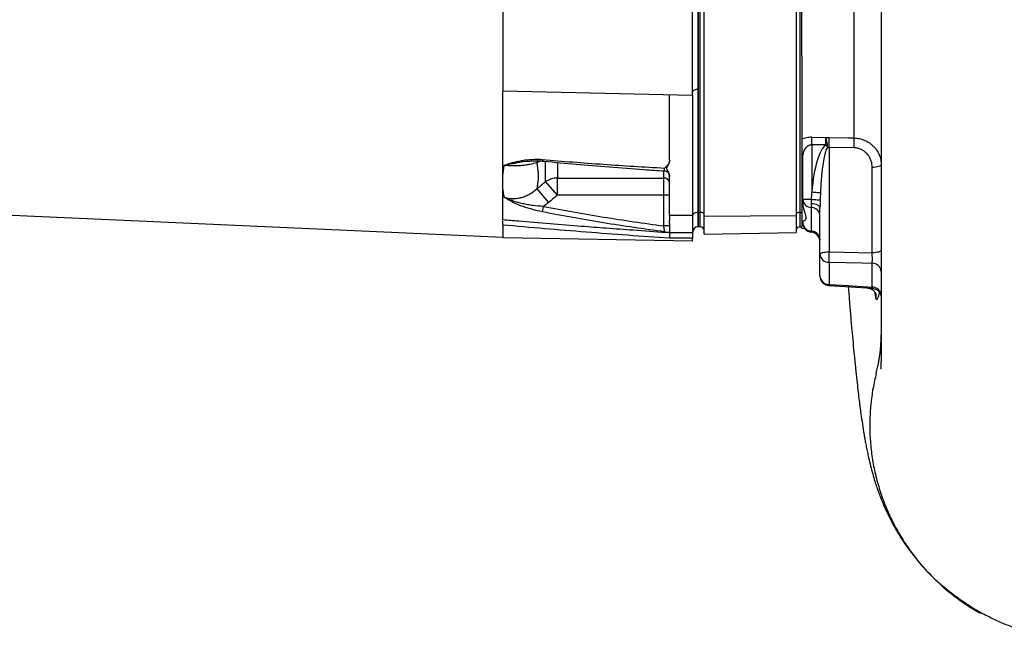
# Model space of a CAD drawing. Header units: millimetres. Extents: x 989 to 4240, y 1618 to 3732.
# Tile 5 of 14: x 2615 to 3643, y 1723 to 2369. Entities that reach past the tile are written whole.
import ezdxf

# ---------------------------------------------------------------- set-up
doc = ezdxf.new("R2010")
doc.units = ezdxf.units.MM
doc.header["$LTSCALE"] = 2

msp = doc.modelspace()

# ---------------------------------------------------------------- linework, layer by layer
at = {"color": 7, "linetype": 'Continuous', "lineweight": 25}
for p, q in [((3323.3, 2168), (3323.3, 2557)), ((3325.3, 2168), (3325.3, 2557)), ((3329.3, 2164.1), (3329.3, 2553.1)), ((3425.3, 2553.9), (3425.3, 2164.9)), ((3429.3, 2557), (3429.3, 2168)), ((3323.1, 2428.4), (3323.1, 2296.5)), ((3119.3, 2418.7), (3119.3, 2294.6)), ((3317.3, 2289.9), (3317.3, 2420)), ((3431.3, 2331), (3431.3, 2394)), ((3431.3, 2331), (3431.3, 2168)), ((3317.3, 2289.9), (3119.3, 2294.6)), ((3123.9, 2294.5), (3119.3, 2294.1)), ((3323.1, 2296.5), (3323.1, 2168)), ((3293.3, 2222.5), (3293.3, 2290.5)), ((3317.3, 2289.9), (3317.3, 2165)), ((3441.8, 2246.4), (3456.6, 2246.1)), ((3456.6, 2238.4), (3441.8, 2238.7)), ((3441.8, 2238.7), (3441.8, 2189.3)), ((3459.8, 2235.9), (3459.8, 2126.9)), ((3485.9, 2235.4), (3459.8, 2235.9)), ((3432.3, 2181.6), (3432.3, 2224.5)), ((3504.8, 2125.8), (3504.8, 2215)), ((3514.3, 2217.5), (3514.3, 2190.9)), ((3176.1, 2186), (3163.9, 2200.3)), ((3176.1, 2203.9), (3287.3, 2203.9)), ((3176.1, 2186), (3176.1, 2203.9)), ((3287.3, 2186), (3287.3, 2203.9)), ((3293.3, 2205.4), (3293.3, 2205.4)), ((3293.3, 2165), (3293.3, 2205.4)), ((3432.3, 2205.3), (3431.3, 2205.3)), ((3154.7, 2192.6), (3166.9, 2178.2)), ((2102.8, 2187.6), (3119.3, 2142)), ((3287.3, 2186), (3176.1, 2186)), ((3293.3, 2186), (3287.3, 2186)), ((3287.3, 2153.8), (3287.3, 2186)), ((3441.5, 2181.6), (3432.3, 2181.6)), ((3432.3, 2177.8), (3432.3, 2181.6)), ((3160.5, 2168.5), (3161.6, 2174.2)), ((3441.3, 2173.2), (3441.3, 2177.3)), ((3441.3, 2148.4), (3441.3, 2173.2)), ((3450.3, 2124.3), (3450.3, 2173.1)), ((3293.3, 2165), (3317.3, 2165)), ((3317.3, 2165), (3317.3, 2147)), ((3323.1, 2168), (3323.3, 2168)), ((3323.1, 2168), (3323.1, 2153)), ((3325.3, 2168), (3323.3, 2168)), ((3323.3, 2153), (3323.3, 2168)), ((3325.3, 2153), (3325.3, 2168)), ((3329.3, 2164.1), (3425.3, 2164.9)), ((3329.3, 2145.2), (3329.3, 2164.1)), ((3425.3, 2164.9), (3425.3, 2146.9)), ((3429.3, 2168), (3431.3, 2168)), ((3429.3, 2168), (3429.3, 2153)), ((3431.3, 2168), (3431.3, 2153)), ((3431.3, 2159.3), (3433.4, 2159.3)), ((3432.3, 2157.2), (3432.3, 2159.3)), ((3119.3, 2154.8), (3119.3, 2141.4)), ((3293.3, 2153.8), (3287.3, 2153.8)), ((3323.1, 2153), (3323.3, 2153)), ((3325.3, 2153), (3323.3, 2153)), ((3429.3, 2153), (3431.3, 2153)), ((3431.3, 2151.4), (3431.3, 2153)), ((3431.3, 2151.4), (3434.3, 2151.2)), ((3317.3, 2137.9), (3119.3, 2141.4)), ((3317.3, 2141), (3293.2, 2141)), ((3293.3, 2147), (3317.3, 2147)), ((3317.3, 2147), (3317.3, 2147)), ((3317.3, 2147), (3317.3, 2141)), ((3317.3, 2137.9), (3317.3, 2141)), ((3329.3, 2145.2), (3425.3, 2146.9)), ((3514.3, 2148.5), (3514.3, 2128.4)), ((3450.3, 2101.7), (3450.3, 2124.3)), ((3459.8, 2126.9), (3504.8, 2125.8)), ((3459.8, 2115.8), (3459.8, 2092.8)), ((3459.7, 2091.7), (3504.9, 2088.8))]:
    msp.add_line(p, q, dxfattribs=at)
at = {"color": 8, "linetype": 'Continuous', "lineweight": 25}
for p, q in [((3158.8, 2221.8), (3154.7, 2219.9)), ((3287.3, 2203.9), (3287.3, 2211.1)), ((3441.3, 2147.3), (3441.3, 2148.4)), ((3508.5, 2079.2), (3508.1, 2084)), ((3512.4, 2084.7), (3512.1, 2083.4))]:
    msp.add_line(p, q, dxfattribs=at)
at = {"color": 7, "linetype": 'Continuous', "lineweight": 25, "flags": 128}
for points in [[(3323.1, 2296.5), (3322, 2296.5), (3320.9, 2296.3), (3319.9, 2296), (3319, 2295.6), (3318.3, 2295.2), (3317.8, 2294.7), (3317.4, 2294.1), (3317.3, 2293.5)], [(3459.8, 2246.2), (3479.8, 2245.8), (3485.9, 2245.7)], [(3514.3, 2217.5), (3514.1, 2217.1), (3513.6, 2216.6), (3512.7, 2216.1), (3511.6, 2215.8), (3510.1, 2215.4), (3508.5, 2215.2), (3506.7, 2215), (3504.8, 2215)], [(3441.5, 2181.6), (3443.1, 2181.5), (3444.7, 2181.4), (3446.1, 2181.3), (3447.4, 2181.2), (3448.5, 2181.2), (3449.4, 2181.1), (3450.1, 2181.1), (3450.5, 2181)], [(3441.8, 2189.3), (3443.3, 2189.2), (3444.8, 2189.1), (3446.1, 2189), (3447.4, 2188.9), (3448.5, 2188.8), (3449.5, 2188.7), (3450.2, 2188.6), (3450.8, 2188.6)], [(3441.3, 2177.3), (3443.1, 2177.2), (3444.8, 2176.9), (3446.4, 2176.5), (3447.7, 2175.9), (3448.8, 2175.3), (3449.7, 2174.6), (3450.2, 2173.9), (3450.3, 2173.1)], [(3323.1, 2168), (3322, 2167.9), (3320.9, 2167.7), (3319.9, 2167.4), (3319, 2167.1), (3318.3, 2166.6), (3317.8, 2166.1), (3317.4, 2165.6), (3317.3, 2165)], [(3329.3, 2166), (3329.2, 2166.4), (3329, 2166.7), (3328.6, 2167.1), (3328.1, 2167.4), (3327.5, 2167.6), (3326.8, 2167.8), (3326.1, 2167.9), (3325.3, 2168)], [(3429.3, 2168), (3428.5, 2167.9), (3427.8, 2167.8), (3427.1, 2167.6), (3426.5, 2167.4), (3426, 2167.1), (3425.6, 2166.7), (3425.4, 2166.4), (3425.3, 2166)], [(3514.3, 2128.4), (3514.1, 2127.9), (3513.6, 2127.4), (3512.7, 2127), (3511.6, 2126.6), (3510.1, 2126.3), (3508.5, 2126), (3506.7, 2125.9), (3504.8, 2125.8)], [(3450.3, 2124.3), (3450.5, 2124.8), (3451, 2125.2), (3451.9, 2125.7), (3453.1, 2126.1), (3454.5, 2126.4), (3456.1, 2126.6), (3457.9, 2126.8), (3459.8, 2126.9)], [(3504.9, 2114.8), (3494.4, 2115), (3459.8, 2115.8)], [(3459.8, 2092.8), (3479.8, 2091.5), (3504.8, 2089.9)]]:
    msp.add_lwpolyline(points, dxfattribs=at)
at = {"color": 8, "linetype": 'Continuous', "lineweight": 25, "flags": 128}
for points in [[(3155.6, 2222), (3155.5, 2221.9), (3154.7, 2219.9)], [(3508.8, 2082.2), (3508.8, 2081.2), (3508.5, 2079.2)], [(3511.8, 2085.5), (3512, 2084.8), (3512.1, 2083.4)]]:
    msp.add_lwpolyline(points, dxfattribs=at)
at = {"color": 7, "linetype": 'Continuous', "lineweight": 25}
for centre, radius, start, end in [((3309.8, 2242.6), 132.1, 358.3253, 1.6747), ((3417.6, 2234.7), 40.6, 1.655, 16.3245), ((3324.4, 2242.2), 132.2, 358.3278, 1.6722), ((3328.5, 2241), 131.4, 357.7546, 2.2454), ((3354.4, 2240.5), 131.6, 357.7613, 2.2387), ((3276, 2120.8), 215.5, 32.2586, 33.0571), ((3425.5, 2224.5), 6.83, 0.3165, 31.3915), ((3287.3, 2205.4), 6, 0.0115, 86.3439), ((3175.8, 2182.4), 21.4, 89.261, 123.8012), ((3287.6, 2198.2), 5.71, 3.4021, 93.0393), ((3441.4, 2182.3), 9.11, 184.8245, 269.5013), ((3441.2, 2164.1), 9.11, 4.8245, 89.5013), ((3323.3, 2147), 6, 92, 179.9651), ((3325.3, 2149), 4, 0, 90), ((3429.3, 2149), 4, 90, 180), ((3442.3, 2157.2), 10, 180, 264.2608), ((3441.7, 2157.7), 9.37, 183.0661, 267.7985), ((3287.3, 2141.7), 6, 60.4889, 82.2893), ((3441, 2139), 9.37, 3.0661, 87.7985), ((3440.3, 2137.3), 10, 0, 84.2608), ((3459.5, 2125.1), 9.22, 184.9309, 271.7757), ((3576.8, 2121.4), 117.2, 177.3064, 182.6936), ((3505.1, 2105.6), 9.23, 5.1987, 91.7887), ((3460.3, 2101.7), 10, 180, 266.3234), ((3459.7, 2102.2), 9.42, 183.4175, 270.4769), ((3504.9, 2080.5), 9.42, 3.4108, 90.4244)]:
    msp.add_arc(centre, radius, start, end, dxfattribs=at)
at = {"color": 8, "linetype": 'Continuous', "lineweight": 25}
for centre, radius, start, end in [((3162.6, 2223), 2.07, 172.3214, 221.8232), ((3452.7, 2093), 7.08, 349.4234, 358.59)]:
    msp.add_arc(centre, radius, start, end, dxfattribs=at)
at = {"color": 7, "linetype": 'Continuous', "lineweight": 25}
for centre, major_axis, ratio, start_param, end_param in [((3460.8, 2162), (-1.1, 77.4), 0.25811, 0.161854, 1.206611), ((3460.3, 2162), (-0.5, 74.8), 0.133521, 0.162767, 1.207525)]:
    msp.add_ellipse(centre, major_axis=major_axis, ratio=ratio, start_param=start_param, end_param=end_param, dxfattribs=at)
for points, knots in [([(3514.3, 2756.9), (3514.3, 2749), (3514.3, 2733.6), (3514.3, 2709.5), (3514.3, 2685.7), (3514.3, 2662.3), (3514.3, 2639.4), (3514.3, 2615.7), (3514.3, 2591.6), (3514.3, 2567.3), (3514.3, 2544.3), (3514.3, 2522.8), (3514.3, 2502.2), (3514.3, 2482.6), (3514.3, 2464.1), (3514.3, 2447.7), (3514.3, 2433.2), (3514.3, 2420.8), (3514.3, 2410.5), (3514.2, 2401.5), (3514.2, 2393), (3514.2, 2383.1), (3514.2, 2371.1), (3514.2, 2357), (3514.2, 2341.5), (3514.2, 2325.3), (3514.2, 2309.4), (3514.2, 2295), (3514.3, 2284.6), (3514.3, 2277.5), (3514.3, 2273.1), (3514.3, 2269.2), (3514.3, 2265.5), (3514.3, 2263.1), (3514.3, 2262), (3514.3, 2262.1), (3514.3, 2262.2)], [0, 0, 0, 0, 0.054755, 0.107176, 0.157392, 0.20548, 0.251476, 0.295388, 0.345325, 0.392234, 0.436089, 0.476868, 0.51456, 0.553144, 0.587952, 0.619021, 0.64637, 0.670003, 0.689591, 0.705617, 0.721223, 0.738433, 0.763203, 0.790743, 0.821105, 0.85436, 0.887656, 0.917132, 0.942567, 0.952424, 0.961508, 0.96982, 0.977424, 0.985159, 0.994115, 1, 1, 1, 1]), ([(3485.9, 2245.7), (3485.9, 2253.7), (3485.9, 2262.1), (3485.9, 2279.8), (3485.9, 2289), (3485.9, 2308.2), (3485.9, 2318.1), (3485.9, 2331.1), (3485.9, 2333.7), (3485.9, 2339), (3485.9, 2341.7), (3485.9, 2349.7), (3485.9, 2355.1), (3485.9, 2371.4), (3485.9, 2382.5), (3485.9, 2405.3), (3485.9, 2416.9), (3485.9, 2434.6), (3485.9, 2440.6), (3485.9, 2449.7), (3485.9, 2452.7), (3485.9, 2458.8), (3485.9, 2461.9), (3485.9, 2477.2), (3485.9, 2489.6), (3485.9, 2502)], [0, 0, 0, 0, 0.125, 0.125, 0.25, 0.25, 0.375, 0.375, 0.40625, 0.40625, 0.4375, 0.4375, 0.5, 0.5, 0.625, 0.625, 0.75, 0.75, 0.8125, 0.8125, 0.84375, 0.84375, 0.875, 0.875, 1, 1, 1, 1]), ([(3119.3, 2207.4), (3119.3, 2219.1), (3119.3, 2232.3), (3119.3, 2261.4), (3119.3, 2277.2), (3119.3, 2294.1)], [0, 0, 0, 0, 0.5, 0.5, 1, 1, 1, 1]), ([(3323.1, 2296.5), (3322.3, 2296.5), (3321.6, 2296.4), (3320.2, 2296.1), (3319.5, 2295.9), (3318.5, 2295.4), (3318, 2295), (3317.5, 2294.3), (3317.3, 2293.9), (3317.3, 2293.5)], [0, 0, 0, 0, 0.25, 0.25, 0.5, 0.5, 0.75, 0.75, 1, 1, 1, 1]), ([(3514.3, 2300.3), (3514.3, 2296.5), (3514.3, 2283.8), (3514.3, 2263.5), (3514.3, 2239.4), (3514.3, 2224.8), (3514.3, 2217.5)], [0, 0, 0, 0, 0.120147, 0.409107, 0.704553, 1, 1, 1, 1]), ([(3441.8, 2246.4), (3439.9, 2246.5), (3438, 2246.3), (3434.4, 2245.6), (3432.8, 2245), (3431.3, 2244.3)], [0, 0, 0, 0, 0.5, 0.5, 1, 1, 1, 1]), ([(3485.9, 2245.7), (3487.8, 2245.6), (3489.7, 2245.4), (3492.5, 2244.8), (3493.5, 2244.5), (3495.3, 2244), (3496.2, 2243.6), (3498.8, 2242.5), (3500.4, 2241.6), (3502.8, 2240), (3503.5, 2239.5), (3505, 2238.3), (3505.6, 2237.7), (3506.9, 2236.4), (3507.5, 2235.7), (3508.7, 2234.3), (3509.2, 2233.5), (3510.7, 2231.3), (3511.6, 2229.7), (3512.6, 2227.2), (3512.9, 2226.4), (3513.4, 2224.6), (3513.6, 2223.8), (3514.1, 2221.1), (3514.3, 2219.3), (3514.3, 2217.5)], [0, 0, 0, 0, 0.125, 0.125, 0.1875, 0.1875, 0.25, 0.25, 0.375, 0.375, 0.4375, 0.4375, 0.5, 0.5, 0.5625, 0.5625, 0.625, 0.625, 0.75, 0.75, 0.8125, 0.8125, 0.875, 0.875, 1, 1, 1, 1]), ([(3432.3, 2224.5), (3432.3, 2226), (3432.5, 2227.5), (3432.9, 2229.6), (3433.1, 2230.4), (3433.6, 2231.8), (3433.9, 2232.5), (3434.6, 2233.9), (3435, 2234.5), (3435.9, 2235.8), (3436.4, 2236.4), (3437.4, 2237.2), (3437.7, 2237.5), (3438.4, 2237.9), (3438.8, 2238.1), (3439.6, 2238.4), (3440, 2238.6), (3440.9, 2238.7), (3441.3, 2238.7), (3441.8, 2238.7)], [0, 0, 0, 0, 0.25, 0.25, 0.375, 0.375, 0.5, 0.5, 0.625, 0.625, 0.75, 0.75, 0.8125, 0.8125, 0.875, 0.875, 0.9375, 0.9375, 1, 1, 1, 1]), ([(3504.8, 2215), (3504.8, 2216.2), (3504.7, 2217.5), (3504.3, 2220), (3504, 2221.3), (3503.1, 2223.6), (3502.5, 2224.8), (3501.6, 2226.4), (3501.2, 2227), (3500.5, 2228), (3500.1, 2228.5), (3499.2, 2229.5), (3498.8, 2229.9), (3497.8, 2230.8), (3497.3, 2231.2), (3495.8, 2232.4), (3494.7, 2233.1), (3492.9, 2233.9), (3492.3, 2234.2), (3491, 2234.6), (3490.4, 2234.8), (3488.5, 2235.2), (3487.2, 2235.4), (3485.9, 2235.4)], [0, 0, 0, 0, 0.125, 0.125, 0.25, 0.25, 0.375, 0.375, 0.4375, 0.4375, 0.5, 0.5, 0.5625, 0.5625, 0.625, 0.625, 0.75, 0.75, 0.8125, 0.8125, 0.875, 0.875, 1, 1, 1, 1]), ([(3120.7, 2217.1), (3120.8, 2217.1), (3121, 2217.2), (3121.3, 2217.3), (3121.8, 2217.5), (3123, 2217.9), (3124.1, 2218.3), (3126.2, 2219), (3127.7, 2219.5), (3132.2, 2220.8), (3135.4, 2221.5), (3139.6, 2222.3), (3140.4, 2222.4), (3142.2, 2222.7), (3143, 2222.8), (3145.7, 2223.1), (3147.5, 2223.3), (3153, 2223.6), (3156.7, 2223.6), (3160.5, 2223.2)], [0, 0, 0, 0, 0.015625, 0.015625, 0.03125, 0.0625, 0.125, 0.125, 0.25, 0.25, 0.5, 0.5, 0.5625, 0.5625, 0.625, 0.625, 0.75, 0.75, 1, 1, 1, 1]), ([(3143, 2221.1), (3143, 2221.1), (3144.9, 2221.4), (3148.8, 2221.8), (3154.3, 2222), (3158.5, 2221.9), (3160.7, 2221.6), (3161.1, 2221.6)], [0, 0, 0, 0, 0.012636, 0.341309, 0.649369, 0.937849, 1, 1, 1, 1]), ([(3160.5, 2223.2), (3181.7, 2221.4), (3202.9, 2219.8), (3245.4, 2216.8), (3266.8, 2215.5), (3288.1, 2214.3)], [0, 0, 0, 0, 0.5, 0.5, 1, 1, 1, 1]), ([(3161.1, 2221.6), (3161.5, 2221.5), (3173, 2220.4), (3196, 2218.3), (3230.7, 2215.5), (3261.4, 2213.1), (3280.7, 2211.8), (3287.7, 2211.4)], [0, 0, 0, 0, 0.010371, 0.27383, 0.54629, 0.833993, 1, 1, 1, 1]), ([(3293.3, 2222.5), (3293.3, 2221.7), (3293.2, 2220.9), (3292.6, 2219.3), (3292.2, 2218.6), (3291.2, 2217.2), (3290.7, 2216.6), (3289.8, 2215.7), (3289.4, 2215.4), (3288.8, 2214.8), (3288.5, 2214.5), (3288.1, 2214.3)], [0, 0, 0, 0, 0.25, 0.25, 0.5, 0.5, 0.75, 0.75, 0.875, 0.875, 1, 1, 1, 1]), ([(3293.3, 2222.5), (3293.3, 2221.8), (3293.2, 2221), (3292.8, 2219.6), (3292.4, 2218.9), (3291.7, 2217.5), (3291.3, 2216.8), (3290.8, 2215.8), (3290.6, 2215.5), (3290.4, 2214.9), (3290.3, 2214.8), (3290.3, 2214.4), (3290.2, 2214.2), (3290.2, 2213.8), (3290.2, 2213.6), (3290.3, 2213.2), (3290.4, 2213.1), (3290.6, 2212.5), (3290.7, 2212.2), (3291.3, 2211.1), (3291.7, 2210.5), (3292.4, 2209.1), (3292.7, 2208.4), (3293.2, 2206.9), (3293.3, 2206.2), (3293.3, 2205.4)], [0, 0, 0, 0, 0.125, 0.125, 0.25, 0.25, 0.375, 0.375, 0.4375, 0.4375, 0.46875, 0.46875, 0.5, 0.5, 0.53125, 0.53125, 0.5625, 0.5625, 0.625, 0.625, 0.75, 0.75, 0.875, 0.875, 1, 1, 1, 1]), ([(3119.3, 2207.4), (3119.4, 2208.2), (3119.5, 2208.9), (3119.8, 2210.5), (3120.1, 2212.9), (3120.4, 2215.4), (3120.7, 2217.1)], [0, 0, 0, 0, 0.25, 0.25, 0.5, 1, 1, 1, 1]), ([(3154.7, 2219.9), (3152.5, 2219.2), (3150, 2218.6), (3146.7, 2217.9), (3146, 2217.8), (3144.6, 2217.6), (3143.9, 2217.5), (3141.8, 2217.1), (3140.3, 2217), (3137.4, 2216.7), (3135.9, 2216.6), (3133.6, 2216.5), (3132.9, 2216.5), (3131.3, 2216.5), (3130.5, 2216.5), (3126.7, 2216.5), (3123.6, 2216.7), (3120.7, 2217.1)], [0, 0, 0, 0, 0.25, 0.25, 0.3125, 0.3125, 0.375, 0.375, 0.5, 0.5, 0.625, 0.625, 0.6875, 0.6875, 0.75, 0.75, 1, 1, 1, 1]), ([(3154.7, 2219.9), (3154.9, 2218.7), (3155.1, 2216.9), (3155.3, 2215.1), (3155.5, 2213.9), (3155.6, 2213.4), (3155.9, 2210.4), (3156.1, 2208.1), (3156.1, 2203.6), (3155.9, 2201.3), (3155.6, 2198.5), (3155.5, 2198), (3155.3, 2196.9), (3155.2, 2196.3), (3155, 2194.7), (3154.9, 2193.7), (3154.7, 2192.6)], [0, 0, 0, 0, 0.125, 0.1875, 0.1875, 0.25, 0.25, 0.5, 0.5, 0.75, 0.75, 0.8125, 0.8125, 0.875, 0.875, 1, 1, 1, 1]), ([(3120.7, 2183.8), (3120.4, 2185.1), (3120.2, 2186.5), (3119.9, 2188.6), (3119.8, 2189.3), (3119.5, 2190.8), (3119.4, 2191.5), (3119.3, 2192.3)], [0, 0, 0, 0, 0.5, 0.5, 0.75, 0.75, 1, 1, 1, 1]), ([(3119.3, 2160.5), (3119.3, 2164.5), (3119.3, 2169.2), (3119.3, 2179.8), (3119.3, 2185.7), (3119.3, 2192.2)], [0, 0, 0, 0, 0.5, 0.5, 1, 1, 1, 1]), ([(3120.7, 2183.8), (3123.6, 2182.9), (3126.7, 2182.5), (3130.6, 2182.5), (3131.3, 2182.5), (3132.9, 2182.6), (3133.6, 2182.7), (3135.9, 2183), (3137.4, 2183.3), (3140.3, 2184.1), (3141.8, 2184.6), (3144.6, 2185.8), (3146, 2186.5), (3150, 2188.7), (3152.5, 2190.5), (3154.7, 2192.6)], [0, 0, 0, 0, 0.25, 0.25, 0.3125, 0.3125, 0.375, 0.375, 0.5, 0.5, 0.625, 0.625, 0.75, 0.75, 1, 1, 1, 1]), ([(3514.3, 2190.9), (3514.3, 2190.4), (3514.3, 2188.3), (3514.3, 2184.5), (3514.3, 2179.5), (3514.3, 2174.8), (3514.3, 2169.7), (3514.3, 2164.4), (3514.3, 2158.8), (3514.3, 2153.4), (3514.3, 2150), (3514.3, 2148.5)], [0, 0, 0, 0, 0.051952, 0.211203, 0.323736, 0.433158, 0.542381, 0.654399, 0.772029, 0.897732, 1, 1, 1, 1]), ([(3160.5, 2168.5), (3156.7, 2169.3), (3153, 2170.2), (3147.5, 2171.7), (3145.7, 2172.2), (3143.1, 2173.1), (3142.2, 2173.4), (3140.5, 2174), (3139.6, 2174.3), (3135.4, 2175.9), (3132.2, 2177.3), (3127.7, 2179.6), (3126.3, 2180.4), (3124.1, 2181.6), (3123.4, 2182.1), (3122.4, 2182.7), (3122, 2182.9), (3121.3, 2183.4), (3121, 2183.6), (3120.7, 2183.8)], [0, 0, 0, 0, 0.25, 0.25, 0.375, 0.375, 0.4375, 0.4375, 0.5, 0.5, 0.75, 0.75, 0.875, 0.875, 0.9375, 0.9375, 0.96875, 0.96875, 1, 1, 1, 1]), ([(3161.6, 2174.2), (3157.9, 2174.4), (3154.3, 2174.7), (3148.9, 2175.4), (3147.1, 2175.7), (3143.5, 2176.3), (3141.8, 2176.7), (3136.6, 2177.8), (3133.3, 2178.7), (3128.4, 2180.4), (3126.8, 2181), (3124.5, 2182), (3123.7, 2182.3), (3122.6, 2182.9), (3122.2, 2183), (3121.4, 2183.4), (3121, 2183.6), (3120.7, 2183.8)], [0, 0, 0, 0, 0.25, 0.25, 0.375, 0.375, 0.5, 0.5, 0.75, 0.75, 0.875, 0.875, 0.9375, 0.9375, 0.96875, 0.96875, 1, 1, 1, 1]), ([(3441.3, 2177.3), (3441.3, 2178), (3441.4, 2178.7), (3441.4, 2180.1), (3441.5, 2180.8), (3441.5, 2181.6)], [0, 0, 0, 0, 0.5, 0.5, 1, 1, 1, 1]), ([(3450.5, 2181), (3450.5, 2179.7), (3450.4, 2178.4), (3450.4, 2175.7), (3450.3, 2174.4), (3450.3, 2173.1)], [0, 0, 0, 0, 0.5, 0.5, 1, 1, 1, 1]), ([(3161.6, 2174.2), (3182.5, 2170.2), (3203.4, 2166.5), (3245.3, 2159.8), (3266.3, 2156.7), (3287.3, 2153.8)], [0, 0, 0, 0, 0.5, 0.5, 1, 1, 1, 1]), ([(3432.3, 2177.8), (3432.3, 2177.3), (3432.4, 2174.9), (3433.2, 2171.4), (3434.4, 2167.6), (3435.5, 2164.4), (3435.9, 2161.5), (3434.9, 2159.8), (3433.9, 2159.2), (3433.5, 2159.3), (3433.4, 2159.3)], [0, 0, 0, 0, 0.039272, 0.233669, 0.358276, 0.486426, 0.661262, 0.835869, 0.960993, 1, 1, 1, 1]), ([(3119.3, 2154.8), (3119.3, 2155.4), (3119.3, 2156.8), (3119.3, 2158.4), (3119.3, 2159.1), (3119.3, 2159.3)], [0, 0, 0, 0, 0.387153, 0.774347, 1, 1, 1, 1]), ([(3288.1, 2147.7), (3266.8, 2150.6), (3245.4, 2153.7), (3202.9, 2160.6), (3181.7, 2164.4), (3160.5, 2168.5)], [0, 0, 0, 0, 0.5, 0.5, 1, 1, 1, 1]), ([(3293.3, 2165), (3293.3, 2164.7), (3293.3, 2164.3), (3293.3, 2163.6), (3293.3, 2162.9), (3293.3, 2162.2), (3293.3, 2161.6), (3293.3, 2160.9), (3293.3, 2160.3), (3293.3, 2159.9), (3293.3, 2159.7)], [0, 0, 0, 0, 0.125008, 0.249885, 0.374695, 0.499504, 0.624374, 0.749371, 0.874559, 1, 1, 1, 1]), ([(3293.3, 2156.3), (3293.3, 2156.5), (3293.3, 2156.9), (3293.3, 2157.4), (3293.3, 2157.9), (3293.3, 2158.5), (3293.3, 2159.1), (3293.3, 2159.5), (3293.3, 2159.7)], [0, 0, 0, 0, 0.166794, 0.333435, 0.5, 0.666565, 0.833206, 1, 1, 1, 1]), ([(3293.2, 2141), (3264.2, 2143), (3235.2, 2145.1), (3177.2, 2149.7), (3148.3, 2152.1), (3119.3, 2154.8)], [0, 0, 0, 0, 0.5, 0.5, 1, 1, 1, 1]), ([(3227.2, 2151.8), (3236.6, 2151), (3257.4, 2149.5), (3278.2, 2148), (3289.6, 2147.2)], [0, 0, 0, 0, 0.453367, 1, 1, 1, 1]), ([(3288.1, 2147.7), (3288.1, 2147.7), (3288.1, 2147.9), (3288, 2148.3), (3288, 2148.5), (3288, 2149), (3287.9, 2149.3), (3287.8, 2149.8), (3287.8, 2150.2), (3287.7, 2150.8), (3287.7, 2151.2), (3287.6, 2151.9), (3287.5, 2152.3), (3287.4, 2153.1), (3287.4, 2153.4), (3287.3, 2153.8)], [0, 0, 0, 0, 0.25, 0.25, 0.375, 0.375, 0.5, 0.5, 0.625, 0.625, 0.75, 0.75, 0.875, 0.875, 1, 1, 1, 1]), ([(3293.3, 2156.3), (3293.3, 2156.1), (3293.3, 2155.8), (3293.3, 2155.2), (3293.3, 2154.7), (3293.3, 2154.2), (3293.3, 2153.7), (3293.3, 2153.3), (3293.3, 2152.8), (3293.3, 2151.9), (3293.3, 2150.7), (3293.3, 2149.4), (3293.3, 2148.3), (3293.3, 2147.7), (3293.3, 2147.3), (3293.3, 2147.1), (3293.3, 2147), (3293.3, 2147), (3293.3, 2147)], [0, 0, 0, 0, 0.031278, 0.062496, 0.093671, 0.124817, 0.155953, 0.187093, 0.218256, 0.249456, 0.373927, 0.499002, 0.624284, 0.749251, 0.812094, 0.874744, 0.937335, 1, 1, 1, 1]), ([(3293.3, 2147), (3293.2, 2147), (3293, 2147), (3291.6, 2147), (3290.2, 2147), (3290.3, 2147), (3290.3, 2147)], [0, 0, 0, 0, 0.291173, 0.620968, 0.950232, 1, 1, 1, 1]), ([(3293.3, 2147), (3293.3, 2147), (3293.3, 2146.9), (3293.3, 2146.8), (3293.3, 2146.7), (3293.3, 2146.4), (3293.3, 2146.2), (3293.3, 2145.8), (3293.3, 2145.5), (3293.3, 2144.9), (3293.3, 2144.6), (3293.3, 2144), (3293.3, 2143.6), (3293.3, 2142.9), (3293.3, 2142.5), (3293.2, 2141.8), (3293.2, 2141.4), (3293.2, 2141)], [0, 0, 0, 0, 0.125, 0.125, 0.25, 0.25, 0.375, 0.375, 0.5, 0.5, 0.625, 0.625, 0.75, 0.75, 0.875, 0.875, 1, 1, 1, 1]), ([(3514.3, 2128.4), (3514.3, 2127.4), (3514.3, 2126.3), (3514.3, 2124.2), (3514.3, 2123.2), (3514.3, 2121.1), (3514.3, 2120), (3514.3, 2118.5), (3514.3, 2118), (3514.3, 2117), (3514.3, 2116.5), (3514.3, 2115), (3514.3, 2114.1), (3514.3, 2112.7), (3514.3, 2112.3), (3514.3, 2111.4), (3514.3, 2111), (3514.3, 2109), (3514.3, 2107.6), (3514.3, 2106.4)], [0, 0, 0, 0, 0.125, 0.125, 0.25, 0.25, 0.375, 0.375, 0.4375, 0.4375, 0.5, 0.5, 0.625, 0.625, 0.6875, 0.6875, 0.75, 0.75, 1, 1, 1, 1]), ([(3504.9, 2114.8), (3504.9, 2115.4), (3504.9, 2116.1), (3505, 2117.3), (3505, 2117.7), (3505, 2118.6), (3505, 2119.1), (3505, 2120.1), (3505, 2120.6), (3505, 2121.6), (3504.9, 2122.1), (3504.9, 2123.2), (3504.9, 2123.7), (3504.9, 2124.8), (3504.9, 2125.3), (3504.8, 2125.8)], [0, 0, 0, 0, 0.25, 0.25, 0.375, 0.375, 0.5, 0.5, 0.625, 0.625, 0.75, 0.75, 0.875, 0.875, 1, 1, 1, 1]), ([(3479.8, 2090.4), (3480.2, 2085.8), (3481, 2075.5), (3482.2, 2060.5), (3483.5, 2045.5), (3484.8, 2031.8), (3486.1, 2018.3), (3487.4, 2005.4), (3488.7, 1993.1), (3489.9, 1982.6), (3490.9, 1973.6), (3492, 1965.5), (3493.2, 1956.6), (3494.6, 1946.9), (3495.9, 1938.7), (3496.9, 1932.6), (3497.7, 1928.3), (3498.7, 1923.1), (3499.8, 1917.7), (3501.2, 1911.1), (3503, 1903.6), (3505.2, 1895.4), (3507.4, 1887.8), (3509.4, 1881.8), (3511.4, 1876.1), (3513.5, 1870.4), (3516.1, 1863.9), (3519.5, 1856.3), (3523.5, 1848), (3528.3, 1838.9), (3534, 1829.3), (3540.7, 1819.3), (3548, 1809.6), (3556, 1799.9), (3564.2, 1791.1), (3572.4, 1782.9), (3580.7, 1775.5), (3588.6, 1769), (3593.7, 1765.3), (3595.9, 1763.7)], [0, 0, 0, 0, 0.037564, 0.083086, 0.127475, 0.169437, 0.208916, 0.255451, 0.297705, 0.335591, 0.369053, 0.399069, 0.429881, 0.472368, 0.513703, 0.527185, 0.543608, 0.563066, 0.585125, 0.606137, 0.636304, 0.663015, 0.686204, 0.704655, 0.716694, 0.731172, 0.747768, 0.764787, 0.782459, 0.800834, 0.823078, 0.84555, 0.868287, 0.891363, 0.915317, 0.936292, 0.958386, 0.98177, 1, 1, 1, 1]), ([(3500.3, 2089), (3501, 2089), (3502.5, 2088.8), (3504.5, 2087.9), (3506.2, 2086.6), (3507.4, 2085.2), (3508.2, 2083.9), (3508.6, 2082.9), (3508.8, 2082.3), (3508.8, 2082), (3508.8, 2082.1), (3508.8, 2082.1)], [0, 0, 0, 0, 0.14079, 0.297365, 0.438617, 0.567549, 0.683116, 0.782933, 0.879343, 0.982396, 1, 1, 1, 1]), ([(3505, 2088.8), (3505, 2088.8), (3505.8, 2088.8), (3507.3, 2088.4), (3509.3, 2087.5), (3510.9, 2086.4), (3512.2, 2085), (3513.1, 2083.7), (3513.7, 2082.4), (3514, 2081.2), (3514.2, 2080.3), (3514.3, 2079.5), (3514.3, 2079.1), (3514.3, 2078.9), (3514.3, 2078.9), (3514.3, 2078.8), (3514.3, 2078.8), (3514.3, 2078.8), (3514.3, 2078.8), (3514.3, 2078.8), (3514.3, 2078.9), (3514.3, 2078.9)], [0, 0, 0, 0, 0.001414, 0.144933, 0.273249, 0.389742, 0.495751, 0.59139, 0.676017, 0.748356, 0.806627, 0.848955, 0.874434, 0.881757, 0.88493, 0.887201, 0.890313, 0.896151, 0.911647, 0.976518, 1, 1, 1, 1]), ([(3512.1, 2083.4), (3511.9, 2082.6), (3511.8, 2081.9), (3511.4, 2080.6), (3511.2, 2080.1), (3510.8, 2079), (3510.6, 2078.6), (3510.3, 2078.1), (3510.2, 2077.9), (3510.1, 2077.6), (3510, 2077.5), (3509.7, 2077.2), (3509.5, 2077.1), (3509.2, 2077.1), (3509.1, 2077.1), (3508.7, 2077.6), (3508.5, 2078.2), (3508.5, 2079.2)], [0, 0, 0, 0, 0.125, 0.125, 0.25, 0.25, 0.375, 0.375, 0.4375, 0.4375, 0.5, 0.5, 0.625, 0.625, 0.75, 0.75, 1, 1, 1, 1]), ([(3514.3, 2078.8), (3514.3, 2077.9), (3514.3, 2074.6), (3514.3, 2069.5), (3514.3, 2063.7), (3514.3, 2059.3), (3514.3, 2056.1), (3514.3, 2053.5), (3514.3, 2050), (3514.3, 2044.6), (3514.3, 2038), (3514.3, 2030.4), (3514.2, 2024.1), (3514.2, 2018.8), (3514.1, 2014.5), (3514, 2010.7), (3514, 2007.4), (3513.9, 2005.1), (3513.9, 2004), (3513.9, 2004.2), (3513.9, 2004.2)], [0, 0, 0, 0, 0.032039, 0.108076, 0.172107, 0.22428, 0.248724, 0.270499, 0.300315, 0.341283, 0.404119, 0.469525, 0.541098, 0.600578, 0.665611, 0.732093, 0.798138, 0.886212, 0.975238, 1, 1, 1, 1]), ([(3509.1, 2000.1), (3509.6, 2002.1), (3510.5, 2005.7), (3511.5, 2010.8), (3512.3, 2015.5), (3512.8, 2019.3), (3513.2, 2022.4), (3513.5, 2025), (3513.7, 2027.7), (3513.9, 2030.6), (3514.1, 2033.8), (3514.3, 2037.1), (3514.3, 2039.4), (3514.3, 2040.5)], [0, 0, 0, 0, 0.150444, 0.273588, 0.385823, 0.494454, 0.556681, 0.620257, 0.686221, 0.756304, 0.832829, 0.921994, 1, 1, 1, 1]), ([(3509.1, 2000.1), (3507.9, 1994.7), (3505.4, 1983.9), (3503.2, 1967.3), (3502.2, 1950.3), (3502.4, 1933.2), (3504.1, 1915.9), (3507, 1898.7), (3511.4, 1881.7), (3517.1, 1865), (3524.1, 1848.7), (3532.4, 1833.1), (3541.8, 1818.2), (3552.5, 1804.1), (3560.8, 1794.3), (3565.8, 1789.5), (3566.7, 1788.7)], [0, 0, 0, 0, 0.072136, 0.145319, 0.219461, 0.294458, 0.370189, 0.446525, 0.523323, 0.600429, 0.677687, 0.754932, 0.832006, 0.908751, 0.985009, 1, 1, 1, 1]), ([(3566.6, 1788.6), (3568, 1787.2), (3570.6, 1784.6), (3575.1, 1780.7), (3579.7, 1776.9), (3584.6, 1773), (3589.4, 1769.3), (3594.1, 1765.8), (3598.6, 1762.6), (3603.6, 1759.2), (3609.2, 1755.6), (3615.3, 1751.9), (3621.9, 1748.3), (3629.2, 1744.6), (3637.6, 1740.6), (3647.5, 1736.5), (3659.5, 1732.3), (3673.4, 1728.3), (3688.1, 1725.1), (3698.2, 1723.8), (3703, 1723.3)], [0, 0, 0, 0, 0.087298, 0.161335, 0.222827, 0.273083, 0.314575, 0.342587, 0.371866, 0.405805, 0.444421, 0.482607, 0.524353, 0.569573, 0.619172, 0.678912, 0.749397, 0.830139, 0.920505, 1, 1, 1, 1]), ([(3572.2, 1783.2), (3573.7, 1781.8), (3579.2, 1776.3), (3589.7, 1767.9), (3603.3, 1758), (3612.9, 1752.4), (3617.6, 1749.7)], [0, 0, 0, 0, 0.108121, 0.412204, 0.712699, 1, 1, 1, 1]), ([(3606, 1756.7), (3606.6, 1756.3), (3610.6, 1753.6), (3614.5, 1751.4), (3617.8, 1749.6)], [0, 0, 0, 0, 0.152891, 1, 1, 1, 1])]:
    msp.add_open_spline(points, degree=3, knots=knots, dxfattribs=at)
for points in [[(3119.3, 2294.1), (3119.3, 2294.2), (3119.3, 2294.3), (3119.3, 2294.4), (3119.3, 2294.4)], [(3323.1, 2296.5), (3323.1, 2296.5), (3323.1, 2296.5), (3323.1, 2296.5)], [(3456.6, 2246.1), (3457.6, 2246.2), (3458.7, 2246.2), (3459.8, 2246.2)], [(3459.8, 2235.9), (3459.2, 2235.9), (3458.7, 2235.9), (3458.2, 2235.8)], [(3119.3, 2192.2), (3119.3, 2194.6), (3119.3, 2199.5), (3119.3, 2204.7), (3119.3, 2207.4)], [(3154.7, 2192.6), (3157.8, 2195.2), (3160.8, 2197.7), (3163.9, 2200.3)], [(3176.1, 2186), (3173.1, 2183.4), (3170, 2180.8), (3166.9, 2178.2)], [(3441.5, 2181.6), (3441.6, 2184.2), (3441.7, 2186.7), (3441.8, 2189.3)], [(3450.8, 2188.6), (3450.7, 2186), (3450.6, 2183.5), (3450.5, 2181)], [(3166.9, 2178.2), (3165.2, 2176.8), (3163.5, 2175.4), (3161.6, 2174.2)], [(3119.3, 2160.4), (3119.3, 2160.4), (3119.3, 2160.4), (3119.3, 2160.5), (3119.3, 2160.5)], [(3504.8, 2089.9), (3504.8, 2097.5), (3504.9, 2105.8), (3504.9, 2114.8)], [(3514.3, 2106.4), (3514.3, 2097.3), (3514.3, 2088.8), (3514.3, 2081)]]:
    msp.add_open_spline(points, degree=3, dxfattribs=at)
at = {"color": 8, "linetype": 'Continuous', "lineweight": 25}
for points, knots in [([(3143, 2221), (3140.1, 2220.6), (3133.5, 2219.6), (3126.2, 2218.1), (3121.8, 2217.3), (3120.7, 2217.1), (3120.7, 2217.1)], [0, 0, 0, 0, 0.366807, 0.828204, 0.997714, 1, 1, 1, 1]), ([(3163.9, 2200.3), (3163.9, 2200.8), (3163.8, 2204.3), (3163.8, 2210.8), (3163.8, 2217.9), (3163.9, 2221.3)], [0, 0, 0, 0, 0.089545, 0.561131, 1, 1, 1, 1]), ([(3176.3, 2220.2), (3176.3, 2218.5), (3176.5, 2213.3), (3176.3, 2208), (3176.1, 2204.4), (3176.1, 2203.9)], [0, 0, 0, 0, 0.285442, 0.886962, 1, 1, 1, 1]), ([(3287.7, 2211.4), (3287.8, 2211.4), (3287.9, 2211.3), (3288, 2212), (3288.1, 2213), (3288.1, 2213.9), (3288.1, 2214.3)], [0, 0, 0, 0, 0.149737, 0.480305, 0.805416, 1, 1, 1, 1]), ([(3119.3, 2160.5), (3124.7, 2160), (3152.1, 2157.6), (3188, 2154.7), (3218.6, 2152.4), (3227.2, 2151.8)], [0, 0, 0, 0, 0.149752, 0.761384, 1, 1, 1, 1]), ([(3505, 2088.9), (3504.9, 2088.9), (3504.9, 2088.9), (3504.9, 2089.5), (3504.8, 2089.9)], [0, 0, 0, 0, 0.475638, 1, 1, 1, 1]), ([(3514.3, 2081), (3514.3, 2080.3), (3514.3, 2078.8), (3514.3, 2078.9), (3514.3, 2078.9)], [0, 0, 0, 0, 0.432915, 1, 1, 1, 1])]:
    msp.add_open_spline(points, degree=3, knots=knots, dxfattribs=at)

doc.saveas('drawing.dxf')
